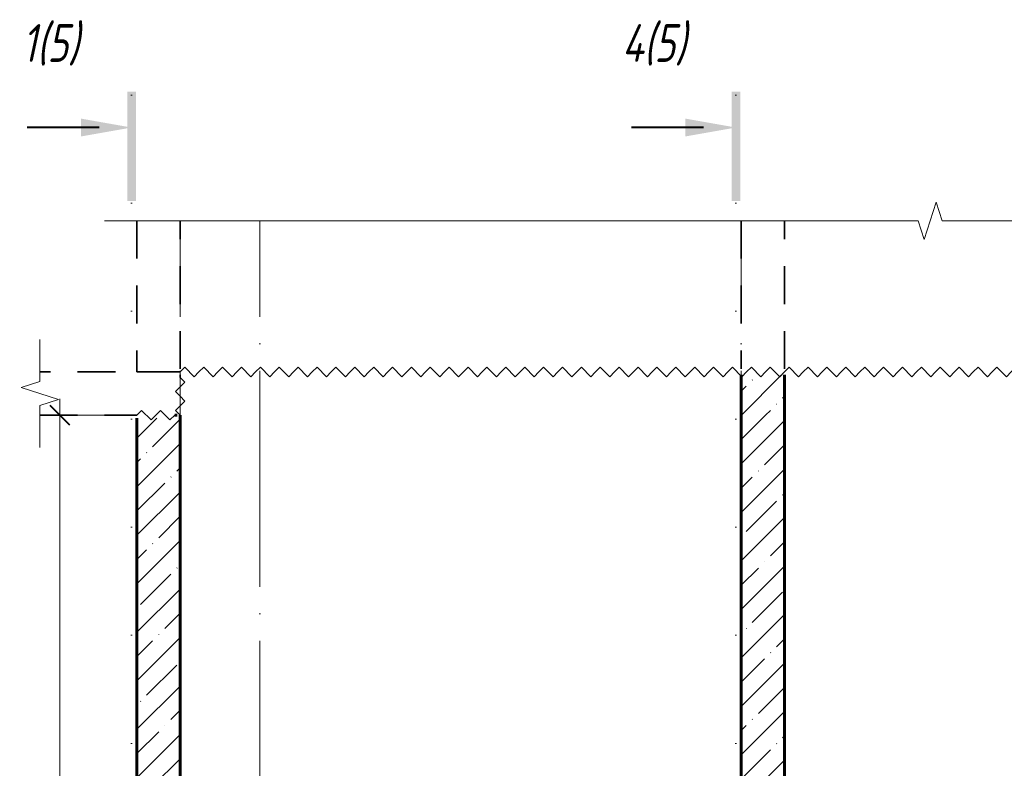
# Model space of a CAD drawing. Header units: millimetres. Extents: x -17325 to 51987, y -2506 to 5959.
# Tile 5 of 19: x -6730 to -2168, y 2265 to 5731. Entities that reach past the tile are written whole.
import ezdxf

# ---------------------------------------------------------------- set-up
doc = ezdxf.new("R2010")
doc.units = ezdxf.units.MM
for name, pattern in [('01 Штриховая _4 мм_', [300, 175, -125]), ('ADSK_Линия разреза', [1000, 0, -500, 0, -500]), ('ADSK_Линия сетки', [1250, 1000, -125, 0, -125]), ('ADSK_Пунктирная_п5', [250, 0, -250])]:
    doc.linetypes.add(name, pattern=pattern)
for name, color, linetype, lineweight in [('A-____-____-DIMS', 211, 'Continuous', 9), ('A-____-____-DIMS-50', 211, 'Continuous', 9), ('A-____-NOTE-TEXT', 131, 'Continuous', 20), ('A-DETL-GENF-OTLN', 92, 'Continuous', 20), ('A-FLOR-____-MCUT', 192, 'Continuous', 50), ('A-WALL-____-MCUT', 113, 'Continuous', 50), ('A-WALL-____-PATT', 111, 'Continuous', 50), ('G-____-____-SYMB', 111, 'ADSK_Пунктирная_п5', 20), ('S-GRID-____-OTLN', 1, 'Continuous', 9)]:
    doc.layers.add(name, color=color, linetype=linetype, lineweight=lineweight)
doc.styles.add('GOST Common_I_1', font='GOST Common Italic.ttf', dxfattribs={"width": 0.8, "height": 175})
doc.styles.add('GOST Common_I_2', font='GOST Common Italic.ttf', dxfattribs={"width": 0.8, "height": 125})
doc.dimstyles.new('ADSK_Округление_5мм__Узкий__1', dxfattribs={"dimscale": 304.8, "dimtxt": 0.412449, "dimasz": 0.295276, "dimexe": 0.246063, "dimexo": 0.000538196, "dimgap": 0.065617, "dimtad": 1, "dimdec": 0, "dimlfac": 304.8, "dimrnd": 5, "dimdsep": 46, "dimtxsty": 'GOST Common_I_2', "dimblk1": 'OBLIQUE', "dimblk2": 'OBLIQUE', "dimsah": 1, "dimcen": 0.09, "dimdle": 0.246063, "dimazin": 0, "dimtfac": 1, "dimtdec": 4, "dimtix": 1, "dimtmove": 0, "dimatfit": 3, "dimfxl": 1, "dimtvp": 1, "dimtfill": 1, "dimtolj": 1, "dimtzin": 0, "dimlwd": 20, "dimlwe": 20, "dimarcsym": 2})
pattern_1 = [(45, (-35973.6, 22500), (-112.2532, 112.2532), []), (45, (-35861.35, 22500), (-112.2532, 112.2532), [198.438, -39.688, 1.676, -38.011])]

# ---------------------------------------------------------------- blocks, each defined once
blk = doc.blocks.new('ADSK_Обрыв_Линия - ADSK_Обрыв_линия-1072157-КЖ1_Р_ВЭ1_Опалубка_2')
at = {"layer": 'A-DETL-GENF-OTLN'}
for p, q in [((26980, 4056.3), (26980, 4100)), ((26980, 3900), (26980, 3945))]:
    blk.add_line(p, q, dxfattribs=at)
blk = doc.blocks.new('ADSK_Обрыв_Линия - ADSK_Обрыв_линия-1412989-КЖ1_Р_ВЭ1_Опалубка_2')
at = {"layer": 'A-DETL-GENF-OTLN'}
for p, q in [((27430, 4800), (31050, 4800)), ((31161.3, 4800), (34780, 4800))]:
    blk.add_line(p, q, dxfattribs=at)
blk = doc.blocks.new('Последовательность узлов - 3мм масшт 15-1752345-КЖ1_Р_ВЭ1_Опалубка_2')
at = {"layer": 'A-DETL-GENF-OTLN'}
for p, q in [((27430, 3900), (27451.875, 3921.875)), ((27495.625, 3878.125), (27451.875, 3921.875)), ((27517.5, 3900), (27495.625, 3878.125)), ((27517.5, 3900), (27539.375, 3921.875)), ((27583.125, 3878.125), (27539.375, 3921.875)), ((27605, 3900), (27583.125, 3878.125))]:
    blk.add_line(p, q, dxfattribs=at)
blk = doc.blocks.new('Последовательность узлов - 3мм масшт 15-V2-КЖ1_Р_ВЭ1_Опалубка_2')
at = {"layer": 'A-DETL-GENF-OTLN'}
for p, q in [((27630, 4100), (27651.875, 4121.875)), ((27695.625, 4078.125), (27651.875, 4121.875)), ((27717.5, 4100), (27739.375, 4121.875)), ((27783.125, 4078.125), (27739.375, 4121.875)), ((27805, 4100), (27826.875, 4121.875)), ((27870.625, 4078.125), (27826.875, 4121.875)), ((27892.5, 4100), (27914.375, 4121.875)), ((27958.125, 4078.125), (27914.375, 4121.875)), ((27980, 4100), (28001.875, 4121.875)), ((28045.625, 4078.125), (28001.875, 4121.875)), ((28067.5, 4100), (28089.375, 4121.875)), ((28133.125, 4078.125), (28089.375, 4121.875)), ((28155, 4100), (28176.875, 4121.875)), ((28220.625, 4078.125), (28176.875, 4121.875)), ((28242.5, 4100), (28264.375, 4121.875)), ((28308.125, 4078.125), (28264.375, 4121.875)), ((28330, 4100), (28351.875, 4121.875)), ((28395.625, 4078.125), (28351.875, 4121.875)), ((28417.5, 4100), (28439.375, 4121.875)), ((28483.125, 4078.125), (28439.375, 4121.875)), ((28505, 4100), (28526.875, 4121.875)), ((28570.625, 4078.125), (28526.875, 4121.875)), ((28592.5, 4100), (28614.375, 4121.875)), ((28658.125, 4078.125), (28614.375, 4121.875)), ((28680, 4100), (28701.875, 4121.875)), ((28745.625, 4078.125), (28701.875, 4121.875)), ((28767.5, 4100), (28789.375, 4121.875)), ((28833.125, 4078.125), (28789.375, 4121.875)), ((28855, 4100), (28876.875, 4121.875)), ((28920.625, 4078.125), (28876.875, 4121.875)), ((28942.5, 4100), (28964.375, 4121.875)), ((29008.125, 4078.125), (28964.375, 4121.875)), ((29030, 4100), (29051.875, 4121.875)), ((29095.625, 4078.125), (29051.875, 4121.875)), ((29117.5, 4100), (29139.375, 4121.875)), ((29183.125, 4078.125), (29139.375, 4121.875)), ((29205, 4100), (29226.875, 4121.875)), ((29270.625, 4078.125), (29226.875, 4121.875)), ((29292.5, 4100), (29314.375, 4121.875)), ((29358.125, 4078.125), (29314.375, 4121.875)), ((29380, 4100), (29401.875, 4121.875)), ((29445.625, 4078.125), (29401.875, 4121.875)), ((29467.5, 4100), (29489.375, 4121.875)), ((29533.125, 4078.125), (29489.375, 4121.875)), ((29555, 4100), (29576.875, 4121.875)), ((29620.625, 4078.125), (29576.875, 4121.875)), ((29642.5, 4100), (29664.375, 4121.875)), ((29708.125, 4078.125), (29664.375, 4121.875)), ((29730, 4100), (29751.875, 4121.875)), ((29795.625, 4078.125), (29751.875, 4121.875)), ((29817.5, 4100), (29839.375, 4121.875)), ((29883.125, 4078.125), (29839.375, 4121.875)), ((29905, 4100), (29926.875, 4121.875)), ((29970.625, 4078.125), (29926.875, 4121.875)), ((29992.5, 4100), (30014.375, 4121.875)), ((30058.125, 4078.125), (30014.375, 4121.875)), ((30080, 4100), (30101.875, 4121.875)), ((30145.625, 4078.125), (30101.875, 4121.875)), ((30167.5, 4100), (30189.375, 4121.875)), ((30233.125, 4078.125), (30189.375, 4121.875)), ((30255, 4100), (30276.875, 4121.875)), ((30320.625, 4078.125), (30276.875, 4121.875)), ((30342.5, 4100), (30364.375, 4121.875)), ((30408.125, 4078.125), (30364.375, 4121.875)), ((30430, 4100), (30451.875, 4121.875)), ((30495.625, 4078.125), (30451.875, 4121.875)), ((30517.5, 4100), (30539.375, 4121.875)), ((30583.125, 4078.125), (30539.375, 4121.875)), ((30605, 4100), (30626.875, 4121.875)), ((30670.625, 4078.125), (30626.875, 4121.875)), ((30692.5, 4100), (30714.375, 4121.875)), ((30758.125, 4078.125), (30714.375, 4121.875)), ((30780, 4100), (30801.875, 4121.875)), ((30845.625, 4078.125), (30801.875, 4121.875)), ((30867.5, 4100), (30889.375, 4121.875)), ((30933.125, 4078.125), (30889.375, 4121.875)), ((30955, 4100), (30976.875, 4121.875)), ((31020.625, 4078.125), (30976.875, 4121.875)), ((31042.5, 4100), (31064.375, 4121.875)), ((31108.125, 4078.125), (31064.375, 4121.875)), ((31130, 4100), (31151.875, 4121.875)), ((31195.625, 4078.125), (31151.875, 4121.875)), ((31217.5, 4100), (31239.375, 4121.875)), ((31283.125, 4078.125), (31239.375, 4121.875)), ((31305, 4100), (31326.875, 4121.875)), ((31370.625, 4078.125), (31326.875, 4121.875)), ((31392.5, 4100), (31414.375, 4121.875)), ((31458.125, 4078.125), (31414.375, 4121.875)), ((31480, 4100), (31501.875, 4121.875)), ((31545.625, 4078.125), (31501.875, 4121.875)), ((31567.5, 4100), (31589.375, 4121.875)), ((31633.125, 4078.125), (31589.375, 4121.875)), ((31655, 4100), (31676.875, 4121.875)), ((31720.625, 4078.125), (31676.875, 4121.875)), ((31742.5, 4100), (31764.375, 4121.875)), ((31808.125, 4078.125), (31764.375, 4121.875)), ((31830, 4100), (31851.875, 4121.875)), ((31895.625, 4078.125), (31851.875, 4121.875)), ((31917.5, 4100), (31939.375, 4121.875)), ((31983.125, 4078.125), (31939.375, 4121.875)), ((32005, 4100), (32026.875, 4121.875)), ((32070.625, 4078.125), (32026.875, 4121.875)), ((32092.5, 4100), (32114.375, 4121.875)), ((32158.125, 4078.125), (32114.375, 4121.875)), ((27717.5, 4100), (27695.625, 4078.125)), ((27805, 4100), (27783.125, 4078.125)), ((27892.5, 4100), (27870.625, 4078.125)), ((27980, 4100), (27958.125, 4078.125)), ((28067.5, 4100), (28045.625, 4078.125)), ((28155, 4100), (28133.125, 4078.125)), ((28242.5, 4100), (28220.625, 4078.125)), ((28330, 4100), (28308.125, 4078.125)), ((28417.5, 4100), (28395.625, 4078.125)), ((28505, 4100), (28483.125, 4078.125)), ((28592.5, 4100), (28570.625, 4078.125)), ((28680, 4100), (28658.125, 4078.125)), ((28767.5, 4100), (28745.625, 4078.125)), ((28855, 4100), (28833.125, 4078.125)), ((28942.5, 4100), (28920.625, 4078.125)), ((29030, 4100), (29008.125, 4078.125)), ((29117.5, 4100), (29095.625, 4078.125)), ((29205, 4100), (29183.125, 4078.125)), ((29292.5, 4100), (29270.625, 4078.125)), ((29380, 4100), (29358.125, 4078.125)), ((29467.5, 4100), (29445.625, 4078.125)), ((29555, 4100), (29533.125, 4078.125)), ((29642.5, 4100), (29620.625, 4078.125)), ((29730, 4100), (29708.125, 4078.125)), ((29817.5, 4100), (29795.625, 4078.125)), ((29905, 4100), (29883.125, 4078.125)), ((29992.5, 4100), (29970.625, 4078.125)), ((30080, 4100), (30058.125, 4078.125)), ((30167.5, 4100), (30145.625, 4078.125)), ((30255, 4100), (30233.125, 4078.125)), ((30342.5, 4100), (30320.625, 4078.125)), ((30430, 4100), (30408.125, 4078.125)), ((30517.5, 4100), (30495.625, 4078.125)), ((30605, 4100), (30583.125, 4078.125)), ((30692.5, 4100), (30670.625, 4078.125)), ((30780, 4100), (30758.125, 4078.125)), ((30867.5, 4100), (30845.625, 4078.125)), ((30955, 4100), (30933.125, 4078.125)), ((31042.5, 4100), (31020.625, 4078.125)), ((31130, 4100), (31108.125, 4078.125)), ((31217.5, 4100), (31195.625, 4078.125)), ((31305, 4100), (31283.125, 4078.125)), ((31392.5, 4100), (31370.625, 4078.125)), ((31480, 4100), (31458.125, 4078.125)), ((31567.5, 4100), (31545.625, 4078.125)), ((31655, 4100), (31633.125, 4078.125)), ((31742.5, 4100), (31720.625, 4078.125)), ((31830, 4100), (31808.125, 4078.125)), ((31917.5, 4100), (31895.625, 4078.125)), ((32005, 4100), (31983.125, 4078.125)), ((32092.5, 4100), (32070.625, 4078.125)), ((32180, 4100), (32158.125, 4078.125))]:
    blk.add_line(p, q, dxfattribs=at)
blk = doc.blocks.new('Разрез - Номер вида и Номер листа спереди_3_5 мм-6455-КЖ1_Р_ВЭ1_Опалубка_2')
at = {"layer": 'G-____-____-SYMB', "linetype": 'Continuous', "lineweight": 9}
for points in [[(27425.3, 4891.6), (27385.4, 4891.6), (27385.4, 5398.1), (27425.3, 5398.1)], [(27171.4, 5272.7), (27405.1, 5231.5), (27171.4, 5190.2)]]:
    blk.add_hatch(color=256, dxfattribs=at).paths.add_polyline_path(points)
at = {"layer": 'G-____-____-SYMB', "linetype": 'Continuous', "lineweight": 40}
blk.add_line((27255.1, 5231.5), (26921.9, 5231.5), dxfattribs=at)
blk = doc.blocks.new('DIMBLOCK42-КЖ1_Р_ВЭ1_Опалубка_2')
at = {"layer": 'A-____-____-DIMS-50', "lineweight": 20}
for p, q in [((-6544.5, 3975), (-6544.5, -235)), ((-6544.5, 3900), (-6619.5, 3900)), ((-6544.5, 3900), (-6236.9, 3900)), ((-6544.5, -160), (-6619.5, -160)), ((-6544.5, -160), (-6236.9, -160))]:
    blk.add_line(p, q, dxfattribs=at)
at = {"layer": 'A-____-____-DIMS-50', "lineweight": 40}
for p, q in [((-6544.5, 3900), (-6589.5, 3945)), ((-6544.5, 3900), (-6499.5, 3855)), ((-6544.5, -160), (-6589.5, -115)), ((-6544.5, -160), (-6499.5, -205))]:
    blk.add_line(p, q, dxfattribs=at)
at = {"layer": 'A-____-____-DIMS-50', "color": 0, "lineweight": 20, "insert": (-6727.8, 1724), "char_height": 125, "width": 350.296, "attachment_point": 1, "rotation": 90, "line_spacing_factor": 1.022761, "style": 'GOST Common_I_2', "bg_fill": 3, "box_fill_scale": 1.25, "bg_fill_color": 256, "bg_fill_true_color": 13158600, "bg_fill_transparency": 0}
blk.add_mtext('4060', dxfattribs=at)
blk = doc.blocks.new('_Oblique')
at = {"color": 0, "linetype": 'ByBlock', "lineweight": -2}
blk.add_line((-0.5, -0.5), (0.5, 0.5), dxfattribs=at)

msp = doc.modelspace()

# ---------------------------------------------------------------- hatches: boundary and pattern name
at = {"layer": 'A-WALL-____-PATT', "lineweight": 9}
h = msp.add_hatch(dxfattribs=at)
h.set_pattern_fill('FP_2', color=256, style=0, pattern_type=2)
h.set_pattern_definition(pattern_1)
h.paths.add_polyline_path([(-3186.9003, 3900), (-3186.9003, 4086), (-3386.9003, 4086), (-3386.9003, 3900), (-3274.4003, 3900)])
h = msp.add_hatch(dxfattribs=at)
h.set_pattern_fill('FP_2', color=256, style=0, pattern_type=2)
h.set_pattern_definition(pattern_1)
h.paths.add_polyline_path([(-6186.9003, -160), (-5986.9003, -160), (-5986.9003, 3900), (-6011.9003, 3900), (-6011.9003, 3886), (-6186.9003, 3886), (-6186.9003, 1971.3557)])
h = msp.add_hatch(dxfattribs=at)
h.set_pattern_fill('FP_2', color=256, style=0, pattern_type=2)
h.set_pattern_definition(pattern_1)
h.paths.add_polyline_path([(-3186.9003, -160), (-3186.9003, 3900), (-3386.9003, 3900), (-3386.9003, -160)])

# ---------------------------------------------------------------- linework, layer by layer
at = {"layer": 'A-____-NOTE-TEXT'}
for p, q in [((-2483.7459, 4886.6501), (-2511.9003, 4800)), ((-2455.5916, 4800), (-2483.7459, 4886.6501)), ((-6186.9003, 4800), (-6336.9003, 4800)), ((-2566.9003, 4800), (-2539.4003, 4713.3975)), ((-2511.9003, 4800), (-2539.4003, 4713.3975)), ((-6636.9003, 4100), (-6636.9003, 4250)), ((-6636.9003, 4056.3087), (-6723.5504, 4028.1543)), ((-6723.5504, 4028.1543), (-6636.9003, 4000)), ((-6636.9003, 4000), (-6550.2977, 3972.5)), ((-6636.9003, 3945), (-6550.2977, 3972.5)), ((-6636.9003, 3900), (-6636.9003, 3750))]:
    msp.add_line(p, q, dxfattribs=at)
at = {"layer": 'A-FLOR-____-MCUT', "linetype": '01 Штриховая _4 мм_', "lineweight": 35}
for p, q in [((-5986.9003, 4100), (-6636.9003, 4100)), ((-5986.9003, 4075), (-5986.9003, 4086)), ((-6636.9003, 3900), (-6186.9003, 3900)), ((-6011.9003, 3900), (-6000.9003, 3900))]:
    msp.add_line(p, q, dxfattribs=at)
at = {"layer": 'A-WALL-____-MCUT', "linetype": '01 Штриховая _4 мм_', "lineweight": 35}
for p, q in [((-6186.9003, 4800), (-6186.9003, 4100)), ((-5986.9003, 4114), (-5986.9003, 4800)), ((-3386.9003, 4800), (-3386.9003, 4114)), ((-3186.9003, 4114), (-3186.9003, 4800)), ((-6186.9003, 4100), (-5986.9003, 4100))]:
    msp.add_line(p, q, dxfattribs=at)
at = {"layer": 'A-WALL-____-MCUT', "lineweight": 60}
for p, q in [((-3386.9003, 4086), (-3386.9003, 3900)), ((-3186.9003, 3900), (-3186.9003, 4086)), ((-6186.9003, 3886), (-6186.9003, -160)), ((-6000.9003, 3900), (-6011.9003, 3900)), ((-5986.9003, -160), (-5986.9003, 3900)), ((-3386.9003, 3900), (-3386.9003, -160)), ((-3186.9003, -160), (-3186.9003, 3900))]:
    msp.add_line(p, q, dxfattribs=at)
at = {"layer": 'G-____-____-SYMB', "linetype": 'ADSK_Линия разреза'}
for p, q in [((-6211.7937, 5381.4547), (-6211.7937, -1412.5259)), ((-3411.7937, 5381.4547), (-3411.7937, -1412.5259))]:
    msp.add_line(p, q, dxfattribs=at)
at = {"layer": 'S-GRID-____-OTLN', "linetype": 'ADSK_Линия сетки'}
for p, q in [((-5986.9003, -1895.5103), (-5986.9003, 4800)), ((-5616.9003, -1895.5103), (-5616.9003, 4800)), ((-3386.9003, -1895.5103), (-3386.9003, 4800))]:
    msp.add_line(p, q, dxfattribs=at)

# ---------------------------------------------------------------- block references
at = {"layer": 'A-DETL-GENF-OTLN'}
for name in ['ADSK_Обрыв_Линия - ADSK_Обрыв_линия-1412989-КЖ1_Р_ВЭ1_Опалубка_2', 'Последовательность узлов - 3мм масшт 15-V2-КЖ1_Р_ВЭ1_Опалубка_2', 'ADSK_Обрыв_Линия - ADSK_Обрыв_линия-1072157-КЖ1_Р_ВЭ1_Опалубка_2', 'Последовательность узлов - 3мм масшт 15-1752345-КЖ1_Р_ВЭ1_Опалубка_2']:
    msp.add_blockref(name, (-33616.9003, 0), dxfattribs=at)
at = {"layer": 'A-DETL-GENF-OTLN', "rotation": 90.00000000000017}
msp.add_blockref('Последовательность узлов - 3мм масшт 15-1752345-КЖ1_Р_ВЭ1_Опалубка_2', (-2086.9003, -23530), dxfattribs=at)
at = {"layer": 'G-____-____-SYMB', "linetype": 'Continuous', "lineweight": 40}
for p in [(-33616.9003, 0), (-30816.9003, 0)]:
    msp.add_blockref('Разрез - Номер вида и Номер листа спереди_3_5 мм-6455-КЖ1_Р_ВЭ1_Опалубка_2', p, dxfattribs=at)

# ---------------------------------------------------------------- texts
at = {"layer": 'G-____-____-SYMB', "linetype": 'Continuous', "lineweight": 9, "char_height": 175, "attachment_point": 1, "style": 'GOST Common_I_1'}
for s, insert, width in [('1(5)', (-6718.6934, 5710.2931), 355.94925), ('4(5)', (-3939.8934, 5710.2931), 407.25725)]:
    msp.add_mtext(s, dxfattribs=dict(at, insert=insert, width=width))

# ---------------------------------------------------------------- next in the draw order: dimensions: what is measured, and where the dimension line sits
at = {"layer": 'A-____-____-DIMS', "lineweight": 20}
dim = msp.add_linear_dim(base=(-6544.4799, -160), p1=(-6186.9003, 3900), p2=(-6186.9003, -160), angle=90, dimstyle='ADSK_Округление_5мм__Узкий__1', override={"dimpost": '<>', "dimfxl": 4060}, dxfattribs=at)
dim.commit()
dim.dimension.update_dxf_attribs({"geometry": 'DIMBLOCK42-КЖ1_Р_ВЭ1_Опалубка_2', "text_midpoint": (-6627.7849, 1870)})

doc.saveas('drawing.dxf')
